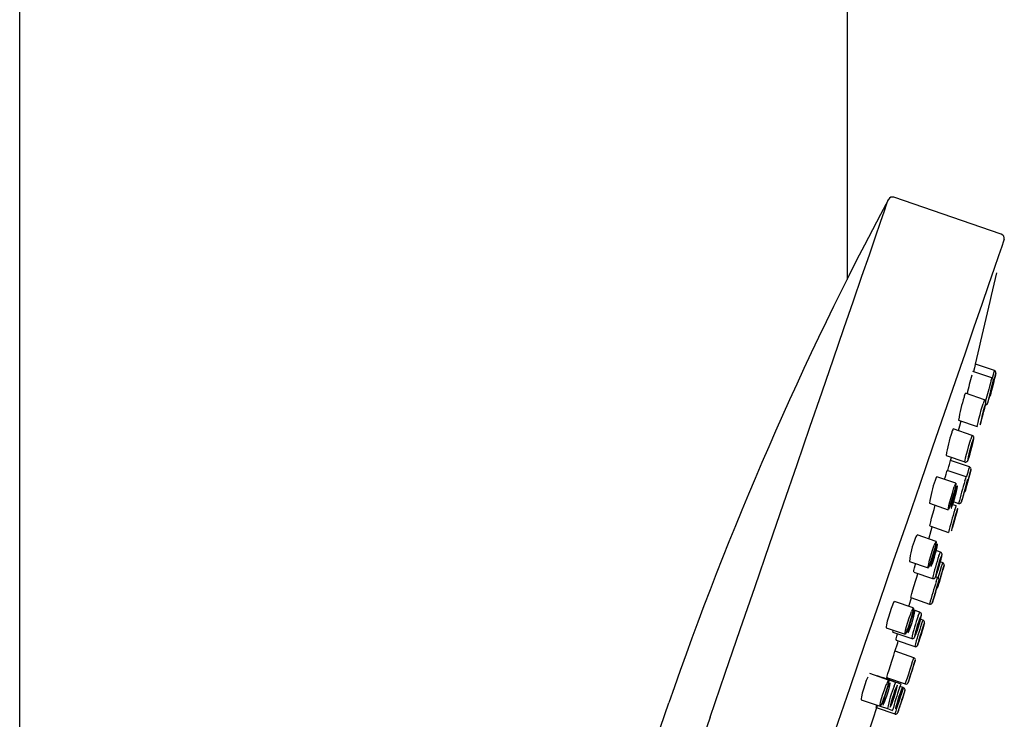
# Model space of a CAD drawing. Header units: millimetres. Extents: x 4590.23 to 4590.6, y 3428.22 to 3429.82.
# Tile 5 of 6: x 4590.2262 to 4590.3154, y 3429.1839 to 3429.2474. Entities that reach past the tile are written whole.
import ezdxf

# ---------------------------------------------------------------- set-up
doc = ezdxf.new("R2010")
doc.units = ezdxf.units.MM
doc.layers.add('SANINDUSA', color=3, linetype='Continuous')

msp = doc.modelspace()

# ---------------------------------------------------------------- linework, layer by layer
at = {"layer": 'SANINDUSA'}
for p, q in [((4590.226182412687, 3428.449397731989), (4590.226182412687, 3429.624402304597)), ((4590.301182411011, 3429.61170985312), (4590.301182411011, 3429.223802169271)), ((4590.315172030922, 3429.227896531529), (4590.305420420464, 3429.231254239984)), ((4590.314316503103, 3429.214866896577), (4590.312591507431, 3429.215460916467)), ((4590.312729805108, 3429.215772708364), (4590.312647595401, 3429.215441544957)), ((4590.314546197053, 3429.215536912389), (4590.312820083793, 3429.216131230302)), ((4590.314671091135, 3429.215287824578), (4590.314672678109, 3429.21529426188)), ((4590.313638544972, 3429.212881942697), (4590.311914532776, 3429.213475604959)), ((4590.311292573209, 3429.211045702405), (4590.312984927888, 3429.210462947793)), ((4590.312537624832, 3429.209658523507), (4590.310815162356, 3429.210251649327)), ((4590.312984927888, 3429.210462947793), (4590.312985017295, 3429.210462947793)), ((4590.310174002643, 3429.207828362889), (4590.311867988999, 3429.207245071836)), ((4590.310570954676, 3429.207370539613), (4590.310649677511, 3429.207664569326)), ((4590.312294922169, 3429.206793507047), (4590.31057600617, 3429.207385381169)), ((4590.311988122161, 3429.205895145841), (4590.310269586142, 3429.206486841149)), ((4590.311867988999, 3429.207245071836), (4590.311868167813, 3429.207245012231)), ((4590.312420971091, 3429.206548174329), (4590.312419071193, 3429.206541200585)), ((4590.311056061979, 3429.205320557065), (4590.309335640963, 3429.205912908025)), ((4590.311874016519, 3429.204534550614), (4590.311872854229, 3429.20453025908)), ((4590.308668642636, 3429.203498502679), (4590.310364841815, 3429.202914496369)), ((4590.311088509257, 3429.203261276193), (4590.310572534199, 3429.203438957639)), ((4590.310657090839, 3429.203709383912), (4590.31130091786, 3429.203487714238)), ((4590.308692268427, 3429.201442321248), (4590.310388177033, 3429.200858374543)), ((4590.309250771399, 3429.200034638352), (4590.307532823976, 3429.200626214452)), ((4590.309251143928, 3429.200034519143), (4590.309250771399, 3429.200034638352)), ((4590.309657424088, 3429.199071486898), (4590.309093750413, 3429.199265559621)), ((4590.309658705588, 3429.199064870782), (4590.309653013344, 3429.199058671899)), ((4590.306834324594, 3429.198222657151), (4590.308533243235, 3429.197637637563)), ((4590.309860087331, 3429.198113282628), (4590.309643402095, 3429.198187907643)), ((4590.309982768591, 3429.197855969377), (4590.309984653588, 3429.197862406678)), ((4590.307238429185, 3429.197260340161), (4590.308936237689, 3429.196675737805)), ((4590.307563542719, 3429.196996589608), (4590.307607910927, 3429.197133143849)), ((4590.309396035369, 3429.19675471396), (4590.309207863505, 3429.196819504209)), ((4590.306967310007, 3429.194946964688), (4590.308664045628, 3429.19436271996)), ((4590.309132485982, 3429.195144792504), (4590.309219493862, 3429.195432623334)), ((4590.307191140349, 3429.194004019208), (4590.305475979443, 3429.194594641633)), ((4590.307191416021, 3429.194003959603), (4590.307191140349, 3429.194004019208)), ((4590.308664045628, 3429.19436271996), (4590.30866407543, 3429.19436271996)), ((4590.307792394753, 3429.193611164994), (4590.307177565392, 3429.193822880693)), ((4590.307792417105, 3429.193611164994), (4590.307792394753, 3429.193611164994)), ((4590.304741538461, 3429.192203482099), (4590.306443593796, 3429.191617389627)), ((4590.308074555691, 3429.192885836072), (4590.307844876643, 3429.192964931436)), ((4590.308074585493, 3429.192885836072), (4590.308074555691, 3429.192885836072)), ((4590.30534376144, 3429.191810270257), (4590.307044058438, 3429.191224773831)), ((4590.305624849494, 3429.191085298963), (4590.307323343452, 3429.190500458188)), ((4590.307323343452, 3429.190500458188), (4590.307323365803, 3429.190500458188)), ((4590.307242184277, 3429.189496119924), (4590.305534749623, 3429.190084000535)), ((4590.307363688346, 3429.18923493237), (4590.307365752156, 3429.189241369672)), ((4590.304956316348, 3429.187460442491), (4590.303244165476, 3429.188049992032)), ((4590.305620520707, 3429.18725254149), (4590.303910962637, 3429.187841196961)), ((4590.304775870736, 3429.18770130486), (4590.306541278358, 3429.187093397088)), ((4590.306096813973, 3429.187095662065), (4590.304389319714, 3429.187683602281)), ((4590.306308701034, 3429.186763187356), (4590.305996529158, 3429.186870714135)), ((4590.306096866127, 3429.18709560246), (4590.306096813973, 3429.187095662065)), ((4590.306308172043, 3429.18675657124), (4590.306303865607, 3429.18674912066)), ((4590.302470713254, 3429.185672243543), (4590.304176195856, 3429.185085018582)), ((4590.304187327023, 3429.185102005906), (4590.304840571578, 3429.184877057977)), ((4590.30382759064, 3429.184973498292), (4590.305527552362, 3429.184388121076)), ((4590.304841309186, 3429.184883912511), (4590.305316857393, 3429.184720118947))]:
    msp.add_line(p, q, dxfattribs=at)
for points in [[(4590.288768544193, 3429.184106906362), (4590.290139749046, 3429.188089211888), (4590.291501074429, 3429.192042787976), (4590.292842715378, 3429.19593920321), (4590.29415500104, 3429.199750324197), (4590.295428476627, 3429.203448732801), (4590.296653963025, 3429.207007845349), (4590.297822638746, 3429.210401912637), (4590.298926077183, 3429.213606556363), (4590.299956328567, 3429.216598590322), (4590.300905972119, 3429.21935655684), (4590.301768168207, 3429.221860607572), (4590.302536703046, 3429.2240925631), (4590.303206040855, 3429.22603644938), (4590.303771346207, 3429.227678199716), (4590.304228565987, 3429.229006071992), (4590.304574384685, 3429.230010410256), (4590.30480632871, 3429.230684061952), (4590.30492272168, 3429.231022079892), (4590.304937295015, 3429.23106439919)], [(4590.315434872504, 3429.22744419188), (4590.315377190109, 3429.227276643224), (4590.315204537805, 3429.226775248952), (4590.314918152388, 3429.225943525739), (4590.314520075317, 3429.224787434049), (4590.314013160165, 3429.223315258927), (4590.313401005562, 3429.221537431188), (4590.3126879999, 3429.219466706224), (4590.311879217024, 3429.217117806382), (4590.310980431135, 3429.214507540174), (4590.309998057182, 3429.211654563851), (4590.308939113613, 3429.208579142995), (4590.307811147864, 3429.205303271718), (4590.306622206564, 3429.201850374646), (4590.305380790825, 3429.198245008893), (4590.304095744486, 3429.19451298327), (4590.302776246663, 3429.190680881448), (4590.301431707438, 3429.186776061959), (4590.300071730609, 3429.182826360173)], [(4590.312815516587, 3429.216117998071), (4590.312809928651, 3429.216095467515), (4590.312769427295, 3429.215932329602), (4590.312729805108, 3429.215772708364)], [(4590.314491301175, 3429.215333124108), (4590.314513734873, 3429.215418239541), (4590.314543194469, 3429.21552999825), (4590.31454116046, 3429.215522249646)], [(4590.314141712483, 3429.213347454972), (4590.314172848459, 3429.213468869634), (4590.314269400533, 3429.213856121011), (4590.31435470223, 3429.214208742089), (4590.314416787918, 3429.214477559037), (4590.314448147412, 3429.214633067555), (4590.314450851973, 3429.214655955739), (4590.314451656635, 3429.214676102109), (4590.31444953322, 3429.21470536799), (4590.314438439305, 3429.214748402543), (4590.314410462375, 3429.214798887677), (4590.314361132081, 3429.214844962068), (4590.314315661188, 3429.214864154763)], [(4590.314141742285, 3429.213347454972), (4590.314171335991, 3429.213463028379), (4590.314257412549, 3429.213807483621), (4590.314335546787, 3429.214128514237), (4590.314396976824, 3429.214389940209), (4590.314434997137, 3429.214563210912), (4590.314445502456, 3429.214629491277), (4590.314427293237, 3429.214581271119), (4590.314382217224, 3429.214423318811), (4590.314356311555, 3429.214327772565)], [(4590.314631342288, 3429.215128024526), (4590.314599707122, 3429.215000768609), (4590.314529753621, 3429.214719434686), (4590.314447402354, 3429.214388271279), (4590.314447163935, 3429.214387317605), (4590.314361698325, 3429.214043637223), (4590.314283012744, 3429.213727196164), (4590.314219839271, 3429.213473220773), (4590.314179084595, 3429.213309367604), (4590.314165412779, 3429.213254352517)], [(4590.314362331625, 3429.214843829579), (4590.314363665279, 3429.214848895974), (4590.31445158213, 3429.215182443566), (4590.314491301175, 3429.215333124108)], [(4590.314672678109, 3429.21529426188), (4590.31464920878, 3429.215199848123), (4590.314631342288, 3429.215128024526)], [(4590.314356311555, 3429.214327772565), (4590.314315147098, 3429.214172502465), (4590.314233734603, 3429.213857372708), (4590.31414733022, 3429.213514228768), (4590.314147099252, 3429.213513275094), (4590.314065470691, 3429.213180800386), (4590.313997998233, 3429.212897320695), (4590.313952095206, 3429.212694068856), (4590.313932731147, 3429.212593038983), (4590.313942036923, 3429.21260543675), (4590.313979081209, 3429.212730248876), (4590.314039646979, 3429.212953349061), (4590.314087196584, 3429.213134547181), (4590.314141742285, 3429.213347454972)], [(4590.313490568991, 3429.211424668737), (4590.313566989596, 3429.211719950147), (4590.313658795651, 3429.212094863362), (4590.313729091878, 3429.212404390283), (4590.313768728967, 3429.212611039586), (4590.313774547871, 3429.212702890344), (4590.313767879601, 3429.212742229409), (4590.313749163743, 3429.212788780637), (4590.313709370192, 3429.212839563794), (4590.313648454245, 3429.212878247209), (4590.313637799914, 3429.212880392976)], [(4590.313670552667, 3429.212446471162), (4590.313675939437, 3429.212443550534), (4590.313754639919, 3429.212433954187), (4590.313814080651, 3429.212447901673), (4590.313857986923, 3429.212472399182), (4590.313888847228, 3429.21250047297), (4590.313907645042, 3429.212524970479), (4590.31391762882, 3429.212541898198), (4590.313924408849, 3429.212555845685), (4590.313931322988, 3429.2125727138), (4590.313946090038, 3429.212616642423), (4590.314002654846, 3429.212815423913), (4590.314078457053, 3429.213100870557), (4590.314141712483, 3429.213347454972)], [(4590.312990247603, 3429.210478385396), (4590.312984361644, 3429.210473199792), (4590.313004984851, 3429.210593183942), (4590.313060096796, 3429.210834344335), (4590.313143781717, 3429.211170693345), (4590.313246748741, 3429.211564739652), (4590.313357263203, 3429.211971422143), (4590.313462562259, 3429.212343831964), (4590.313517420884, 3429.212530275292)], [(4590.313665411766, 3429.212348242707), (4590.313620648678, 3429.212191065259), (4590.313535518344, 3429.211877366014), (4590.313535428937, 3429.211877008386), (4590.313446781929, 3429.211533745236), (4590.313364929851, 3429.211201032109), (4590.313299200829, 3429.210916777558), (4590.313256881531, 3429.210712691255), (4590.313242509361, 3429.210610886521), (4590.313257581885, 3429.210622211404), (4590.313300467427, 3429.210745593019), (4590.31336633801, 3429.210967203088), (4590.313416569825, 3429.211147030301), (4590.313503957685, 3429.21147437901), (4590.313591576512, 3429.211818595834), (4590.313669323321, 3429.212140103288), (4590.313728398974, 3429.21240230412), (4590.31376234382, 3429.212576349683), (4590.313767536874, 3429.212643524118), (4590.313743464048, 3429.212596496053), (4590.313692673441, 3429.21244015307), (4590.313665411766, 3429.212348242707)], [(4590.31128988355, 3429.210088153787), (4590.311405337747, 3429.210531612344), (4590.31151843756, 3429.210967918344)], [(4590.311873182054, 3429.207260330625), (4590.311865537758, 3429.207255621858), (4590.311881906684, 3429.207376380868), (4590.311934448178, 3429.20761843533), (4590.312017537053, 3429.207955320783), (4590.312121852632, 3429.20834924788), (4590.312235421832, 3429.208754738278), (4590.312345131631, 3429.20912524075), (4590.312404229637, 3429.209314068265)], [(4590.312551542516, 3429.209130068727), (4590.312502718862, 3429.208971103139), (4590.312413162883, 3429.208659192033), (4590.312321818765, 3429.208318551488), (4590.31232137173, 3429.208316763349), (4590.312238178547, 3429.207984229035), (4590.312173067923, 3429.207699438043), (4590.312133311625, 3429.207494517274), (4590.312123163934, 3429.207391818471), (4590.312143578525, 3429.207402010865), (4590.31219227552, 3429.207523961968), (4590.312263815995, 3429.207744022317), (4590.312317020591, 3429.207922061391), (4590.312408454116, 3429.208247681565), (4590.312498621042, 3429.208591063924), (4590.312577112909, 3429.208912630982), (4590.312634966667, 3429.209175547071), (4590.312665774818, 3429.209350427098), (4590.312666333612, 3429.209418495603), (4590.312636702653, 3429.209372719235), (4590.312580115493, 3429.209218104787), (4590.312551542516, 3429.209130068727)], [(4590.312415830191, 3429.208276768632), (4590.31244084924, 3429.208367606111), (4590.312539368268, 3429.208753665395), (4590.31261780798, 3429.209091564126), (4590.312665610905, 3429.209338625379), (4590.312676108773, 3429.209430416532), (4590.312675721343, 3429.209474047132), (4590.312667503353, 3429.209520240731), (4590.312647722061, 3429.209567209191), (4590.312605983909, 3429.209618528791), (4590.31254248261, 3429.209656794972), (4590.312537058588, 3429.209657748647)], [(4590.31186632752, 3429.207247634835), (4590.311876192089, 3429.207242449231), (4590.311955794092, 3429.207234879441), (4590.312015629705, 3429.207250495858), (4590.312059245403, 3429.207276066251), (4590.312088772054, 3429.207303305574), (4590.312108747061, 3429.207328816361), (4590.312127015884, 3429.207359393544), (4590.312160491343, 3429.20743479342), (4590.312242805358, 3429.207675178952), (4590.312335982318, 3429.207986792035), (4590.312415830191, 3429.208276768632)], [(4590.310478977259, 3429.207031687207), (4590.310542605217, 3429.207266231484), (4590.310572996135, 3429.207378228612), (4590.310570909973, 3429.207370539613)], [(4590.310157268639, 3429.206138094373), (4590.310227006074, 3429.206370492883), (4590.310264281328, 3429.206480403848), (4590.310264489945, 3429.206472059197)], [(4590.31032589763, 3429.20646746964), (4590.310424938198, 3429.206832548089), (4590.310478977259, 3429.207031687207)], [(4590.312042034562, 3429.205902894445), (4590.312058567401, 3429.205961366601), (4590.31216020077, 3429.206320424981), (4590.312236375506, 3429.206589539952)], [(4590.312236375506, 3429.206589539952), (4590.312238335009, 3429.206596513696), (4590.31228416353, 3429.206758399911), (4590.312290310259, 3429.206780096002)], [(4590.312419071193, 3429.206541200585), (4590.312414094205, 3429.206522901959), (4590.312375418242, 3429.206380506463)], [(4590.310025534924, 3429.205675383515), (4590.310100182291, 3429.205940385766), (4590.310157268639, 3429.206138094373)], [(4590.311811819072, 3429.204480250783), (4590.311852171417, 3429.204625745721), (4590.311943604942, 3429.20496310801), (4590.312022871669, 3429.205263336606), (4590.312081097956, 3429.205492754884), (4590.312111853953, 3429.205626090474), (4590.312111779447, 3429.205648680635), (4590.312080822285, 3429.205557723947), (4590.312020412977, 3429.205356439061)], [(4590.311873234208, 3429.205541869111), (4590.311875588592, 3429.205549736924), (4590.311946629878, 3429.205780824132), (4590.311983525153, 3429.205889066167), (4590.311983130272, 3429.205880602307)], [(4590.312375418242, 3429.206380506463), (4590.312313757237, 3429.206153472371), (4590.312231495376, 3429.205850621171), (4590.312139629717, 3429.205512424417), (4590.312048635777, 3429.205177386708), (4590.311968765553, 3429.204883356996), (4590.311908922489, 3429.204663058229), (4590.311875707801, 3429.204540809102), (4590.311874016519, 3429.204534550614)], [(4590.310370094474, 3429.202929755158), (4590.310360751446, 3429.202925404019), (4590.310373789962, 3429.203046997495), (4590.310424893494, 3429.203289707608), (4590.310508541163, 3429.203626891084), (4590.310615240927, 3429.204020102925), (4590.310732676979, 3429.204423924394), (4590.310847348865, 3429.20479204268), (4590.31091106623, 3429.20498325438)], [(4590.311055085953, 3429.205317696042), (4590.311056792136, 3429.205320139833), (4590.31105607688, 3429.205239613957), (4590.311016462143, 3429.205032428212), (4590.31094212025, 3429.204721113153), (4590.3108413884, 3429.20434071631), (4590.310725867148, 3429.203935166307), (4590.310608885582, 3429.20355113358), (4590.310541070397, 3429.203341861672), (4590.31044935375, 3429.203081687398), (4590.310386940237, 3429.202937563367), (4590.310370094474, 3429.202929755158)], [(4590.311057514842, 3429.204796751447), (4590.311004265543, 3429.20463599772), (4590.310909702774, 3429.204326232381), (4590.310814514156, 3429.203987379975), (4590.310814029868, 3429.203985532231), (4590.31072845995, 3429.203653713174), (4590.310662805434, 3429.203368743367), (4590.31062450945, 3429.203163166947), (4590.310617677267, 3429.203059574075), (4590.310642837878, 3429.203068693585), (4590.310697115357, 3429.203189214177), (4590.310774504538, 3429.203407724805), (4590.310830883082, 3429.203583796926), (4590.310927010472, 3429.203907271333), (4590.311020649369, 3429.204249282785), (4590.311100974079, 3429.204570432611), (4590.311158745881, 3429.204833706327), (4590.311187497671, 3429.205009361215), (4590.311184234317, 3429.205078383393), (4590.311149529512, 3429.205033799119), (4590.311087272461, 3429.204880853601), (4590.311057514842, 3429.204796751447)], [(4590.312020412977, 3429.205356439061), (4590.311942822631, 3429.205086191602), (4590.311851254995, 3429.204758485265), (4590.311758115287, 3429.204417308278), (4590.311674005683, 3429.204101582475), (4590.31160839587, 3429.203846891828), (4590.311568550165, 3429.203681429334), (4590.311558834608, 3429.203623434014), (4590.311580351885, 3429.203679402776), (4590.311630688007, 3429.20384307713), (4590.311674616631, 3429.203993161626), (4590.311758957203, 3429.204289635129), (4590.311811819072, 3429.204480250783)], [(4590.311301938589, 3429.203490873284), (4590.311337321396, 3429.203478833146), (4590.311406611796, 3429.203480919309), (4590.311458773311, 3429.203499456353), (4590.311497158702, 3429.203525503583), (4590.311523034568, 3429.203552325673), (4590.311537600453, 3429.20357294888), (4590.311545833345, 3429.203587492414), (4590.311552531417, 3429.203601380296), (4590.311561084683, 3429.20362248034), (4590.31160312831, 3429.203751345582), (4590.311675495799, 3429.203996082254), (4590.311772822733, 3429.20433904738), (4590.31181178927, 3429.204480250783)], [(4590.308697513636, 3429.201457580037), (4590.308690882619, 3429.201452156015), (4590.308710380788, 3429.201571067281), (4590.308766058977, 3429.201811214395), (4590.308851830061, 3429.202146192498), (4590.30895806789, 3429.202538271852), (4590.309072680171, 3429.202942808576), (4590.309182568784, 3429.203313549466), (4590.309184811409, 3429.203320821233)], [(4590.311107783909, 3429.202727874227), (4590.31102425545, 3429.202455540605), (4590.310929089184, 3429.202128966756), (4590.310834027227, 3429.201788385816), (4590.310749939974, 3429.201472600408), (4590.310686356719, 3429.201217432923), (4590.310650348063, 3429.201051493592), (4590.310645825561, 3429.200992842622), (4590.310673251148, 3429.201047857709), (4590.310729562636, 3429.201210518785), (4590.310776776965, 3429.201359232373), (4590.310865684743, 3429.20165421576), (4590.3109620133, 3429.201989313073), (4590.311054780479, 3429.20232625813), (4590.311133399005, 3429.202626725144), (4590.311188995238, 3429.202856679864), (4590.311215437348, 3429.202990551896), (4590.311209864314, 3429.203013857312), (4590.311172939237, 3429.202923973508), (4590.311107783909, 3429.202727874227)], [(4590.310961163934, 3429.202914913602), (4590.31096227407, 3429.202918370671), (4590.311039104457, 3429.203148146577), (4590.311082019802, 3429.203255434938), (4590.311083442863, 3429.203246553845)], [(4590.308596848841, 3429.2002598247), (4590.308821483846, 3429.201044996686), (4590.308912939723, 3429.201366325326)], [(4590.308538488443, 3429.197652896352), (4590.308527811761, 3429.197648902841), (4590.308538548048, 3429.197771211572), (4590.308589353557, 3429.198014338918), (4590.308674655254, 3429.19835122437), (4590.308784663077, 3429.198743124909), (4590.308906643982, 3429.199144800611), (4590.309026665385, 3429.199510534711), (4590.309095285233, 3429.199704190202)], [(4590.309249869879, 3429.200032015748), (4590.309251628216, 3429.20003422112), (4590.309253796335, 3429.199952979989), (4590.30921511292, 3429.199745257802), (4590.309139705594, 3429.199433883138), (4590.309036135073, 3429.199054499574), (4590.308916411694, 3429.198650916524), (4590.308794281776, 3429.198269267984), (4590.308723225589, 3429.198062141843), (4590.308625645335, 3429.197803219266), (4590.308558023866, 3429.197660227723), (4590.308538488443, 3429.197652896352)], [(4590.309240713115, 3429.199514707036), (4590.309182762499, 3429.19935204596), (4590.309082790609, 3429.199044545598), (4590.308983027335, 3429.198707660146), (4590.308982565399, 3429.19870605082), (4590.308893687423, 3429.19837548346), (4590.308826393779, 3429.198090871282), (4590.308788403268, 3429.197884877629), (4590.308783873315, 3429.197780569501), (4590.308813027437, 3429.197788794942), (4590.30887248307, 3429.197908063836), (4590.308955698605, 3429.198125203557), (4590.309015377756, 3429.198299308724), (4590.3091166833, 3429.198620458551), (4590.309214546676, 3429.198960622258), (4590.309297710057, 3429.19928081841), (4590.309356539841, 3429.199544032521), (4590.309384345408, 3429.199720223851), (4590.30937820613, 3429.199789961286), (4590.309339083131, 3429.19974639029), (4590.30927144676, 3429.199594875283), (4590.309240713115, 3429.199514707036)], [(4590.309664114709, 3429.198542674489), (4590.309663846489, 3429.198541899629), (4590.309573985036, 3429.198268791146), (4590.309474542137, 3429.197945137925), (4590.309474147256, 3429.197943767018), (4590.309375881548, 3429.197604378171), (4590.309290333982, 3429.1972890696), (4590.309227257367, 3429.197033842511), (4590.309193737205, 3429.196867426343), (4590.309193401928, 3429.196808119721), (4590.309226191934, 3429.196862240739), (4590.309288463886, 3429.197023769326), (4590.309339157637, 3429.197171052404), (4590.309433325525, 3429.197464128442), (4590.309533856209, 3429.197797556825), (4590.309629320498, 3429.198133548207), (4590.309708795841, 3429.198433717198), (4590.309763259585, 3429.198663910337), (4590.309786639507, 3429.198798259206), (4590.309776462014, 3429.198822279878), (4590.309733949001, 3429.198733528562), (4590.309664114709, 3429.198542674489)], [(4590.309449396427, 3429.197518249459), (4590.30948639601, 3429.197636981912), (4590.309599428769, 3429.198025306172), (4590.309696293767, 3429.198383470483), (4590.309764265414, 3429.198665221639), (4590.309795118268, 3429.198853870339), (4590.309793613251, 3429.198898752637), (4590.309784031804, 3429.198942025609), (4590.309758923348, 3429.198993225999), (4590.309710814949, 3429.199043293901), (4590.309657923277, 3429.199068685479)], [(4590.309518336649, 3429.198732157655), (4590.30960072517, 3429.19895948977), (4590.309649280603, 3429.199065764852), (4590.309652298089, 3429.199056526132)], [(4590.307243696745, 3429.19727559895), (4590.30723503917, 3429.197270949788), (4590.30725056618, 3429.197391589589), (4590.307304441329, 3429.19763310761), (4590.307390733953, 3429.197968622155), (4590.307406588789, 3429.198025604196)], [(4590.308937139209, 3429.196678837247), (4590.308984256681, 3429.196665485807), (4590.309052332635, 3429.196670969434), (4590.309103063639, 3429.196691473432), (4590.30913926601, 3429.196717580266), (4590.30916301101, 3429.196742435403), (4590.309180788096, 3429.196766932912), (4590.3092013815, 3429.196803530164), (4590.309276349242, 3429.196988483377), (4590.30937191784, 3429.197269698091), (4590.309449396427, 3429.197518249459)], [(4590.309897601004, 3429.197567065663), (4590.309818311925, 3429.197298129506), (4590.309722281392, 3429.196972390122), (4590.30962254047, 3429.196634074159), (4590.309530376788, 3429.196321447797), (4590.309456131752, 3429.196069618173), (4590.30940810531, 3429.195906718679), (4590.309391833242, 3429.195851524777)], [(4590.309440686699, 3429.19672944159), (4590.309537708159, 3429.197050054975), (4590.309654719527, 3429.197436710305), (4590.309751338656, 3429.197755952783)], [(4590.309751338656, 3429.197755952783), (4590.30975394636, 3429.197764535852), (4590.30982413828, 3429.197996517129), (4590.309857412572, 3429.198106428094), (4590.309855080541, 3429.198098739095)], [(4590.309984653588, 3429.197862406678), (4590.30995734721, 3429.19776978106), (4590.309897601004, 3429.197567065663)], [(4590.306972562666, 3429.194962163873), (4590.306968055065, 3429.19495596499), (4590.3069954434, 3429.195072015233), (4590.307060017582, 3429.195309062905), (4590.307154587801, 3429.195640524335), (4590.30726852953, 3429.196029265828), (4590.307388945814, 3429.196431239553), (4590.307502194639, 3429.196800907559), (4590.307563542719, 3429.196996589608)], [(4590.309274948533, 3429.196404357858), (4590.309276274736, 3429.196408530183), (4590.309351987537, 3429.196639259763), (4590.309391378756, 3429.196748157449), (4590.309390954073, 3429.196739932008)], [(4590.309491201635, 3429.196375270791), (4590.309503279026, 3429.196419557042), (4590.309522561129, 3429.196498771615), (4590.309529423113, 3429.196538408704), (4590.309530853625, 3429.196566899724), (4590.309528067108, 3429.196597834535), (4590.309512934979, 3429.196647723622), (4590.309479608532, 3429.196698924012), (4590.309424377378, 3429.196742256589), (4590.309394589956, 3429.196751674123)], [(4590.309420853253, 3429.196214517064), (4590.309336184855, 3429.195942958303), (4590.309237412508, 3429.19561787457), (4590.309136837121, 3429.19527973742), (4590.30904585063, 3429.19496675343), (4590.308974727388, 3429.19471432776), (4590.308931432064, 3429.19455071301), (4590.308920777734, 3429.194494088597), (4590.308943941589, 3429.194550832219), (4590.308998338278, 3429.194714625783), (4590.309045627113, 3429.194863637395), (4590.309132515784, 3429.195144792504)], [(4590.309132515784, 3429.195144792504), (4590.309136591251, 3429.195157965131), (4590.309237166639, 3429.1954912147), (4590.309335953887, 3429.195825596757), (4590.309421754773, 3429.196123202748), (4590.309484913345, 3429.196350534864), (4590.309518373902, 3429.196482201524), (4590.309518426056, 3429.196503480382), (4590.309485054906, 3429.196412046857), (4590.309420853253, 3429.196214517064)], [(4590.306789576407, 3429.194142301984), (4590.306974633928, 3429.194753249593), (4590.307026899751, 3429.194926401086)], [(4590.308664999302, 3429.194365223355), (4590.308683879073, 3429.194356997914), (4590.308756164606, 3429.19435360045), (4590.308811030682, 3429.194369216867), (4590.308851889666, 3429.194393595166), (4590.30888017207, 3429.194420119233), (4590.308896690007, 3429.19444163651), (4590.308905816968, 3429.194456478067), (4590.308912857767, 3429.194470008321), (4590.308921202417, 3429.194488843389), (4590.308949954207, 3429.194567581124), (4590.309020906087, 3429.194785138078), (4590.309123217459, 3429.195114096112), (4590.309132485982, 3429.195144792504)], [(4590.305300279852, 3429.194269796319), (4590.30518155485, 3429.193950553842), (4590.305054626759, 3429.193569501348), (4590.304933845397, 3429.1931697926), (4590.3048325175, 3429.192795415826), (4590.30476193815, 3429.192488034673), (4590.304730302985, 3429.192282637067), (4590.304741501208, 3429.192203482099), (4590.304741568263, 3429.192203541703)], [(4590.307190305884, 3429.194001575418), (4590.307192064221, 3429.194003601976), (4590.307196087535, 3429.193921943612), (4590.307157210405, 3429.193714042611), (4590.307079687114, 3429.193403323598), (4590.306972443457, 3429.19302543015), (4590.306847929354, 3429.192624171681), (4590.306720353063, 3429.192245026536), (4590.306645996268, 3429.192039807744), (4590.306542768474, 3429.191781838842), (4590.306470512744, 3429.191639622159), (4590.306448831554, 3429.191632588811)], [(4590.306448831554, 3429.191632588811), (4590.306437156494, 3429.191628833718), (4590.306446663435, 3429.191751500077), (4590.306498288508, 3429.191994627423), (4590.306586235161, 3429.192330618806), (4590.306700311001, 3429.192720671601), (4590.306827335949, 3429.193119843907), (4590.306952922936, 3429.193483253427), (4590.307026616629, 3429.193679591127)], [(4590.307170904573, 3429.193486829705), (4590.307108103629, 3429.193322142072), (4590.30700250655, 3429.193016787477), (4590.306897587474, 3429.192681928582), (4590.306897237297, 3429.192680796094), (4590.306804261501, 3429.192352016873), (4590.306734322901, 3429.19206823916), (4590.306695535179, 3429.191862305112), (4590.30669221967, 3429.191757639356), (4590.306724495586, 3429.19176526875), (4590.306788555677, 3429.19188358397), (4590.306877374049, 3429.192099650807), (4590.306940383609, 3429.192271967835), (4590.307047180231, 3429.19259079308), (4590.307149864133, 3429.192928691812), (4590.307236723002, 3429.193247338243), (4590.30729765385, 3429.193509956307), (4590.307325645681, 3429.193686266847), (4590.307317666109, 3429.193756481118), (4590.307274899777, 3429.193713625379), (4590.307202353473, 3429.193563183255), (4590.307170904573, 3429.193486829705)], [(4590.307787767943, 3429.19308586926), (4590.307786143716, 3429.193081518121), (4590.307690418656, 3429.192810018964), (4590.307585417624, 3429.192487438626), (4590.307482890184, 3429.192149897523), (4590.307394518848, 3429.19183572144), (4590.307330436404, 3429.191580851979), (4590.30729791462, 3429.191414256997), (4590.307300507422, 3429.191354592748), (4590.307337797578, 3429.191407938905), (4590.307405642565, 3429.191568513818), (4590.307459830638, 3429.191714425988), (4590.307559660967, 3429.192005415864), (4590.307665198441, 3429.192336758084), (4590.307764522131, 3429.192671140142), (4590.307846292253, 3429.192970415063), (4590.307901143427, 3429.193200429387), (4590.307922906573, 3429.19333507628), (4590.30790925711, 3429.193359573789), (4590.307861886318, 3429.193271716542), (4590.307787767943, 3429.19308586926)], [(4590.307545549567, 3429.191965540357), (4590.307621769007, 3429.192196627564), (4590.30773987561, 3429.192584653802), (4590.30783880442, 3429.192939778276), (4590.307905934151, 3429.193217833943), (4590.307931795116, 3429.193416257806), (4590.307923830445, 3429.193468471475), (4590.307901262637, 3429.19352205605), (4590.307856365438, 3429.193574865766), (4590.30779440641, 3429.19360943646)], [(4590.307643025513, 3429.193278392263), (4590.307729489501, 3429.193500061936), (4590.307782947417, 3429.193605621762), (4590.307787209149, 3429.193596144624)], [(4590.308086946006, 3429.192351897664), (4590.308086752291, 3429.192351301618), (4590.307995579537, 3429.192078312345), (4590.307892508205, 3429.191755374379), (4590.307892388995, 3429.191755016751), (4590.307788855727, 3429.191417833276), (4590.307696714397, 3429.191105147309), (4590.307626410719, 3429.190852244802), (4590.307585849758, 3429.190687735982), (4590.307579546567, 3429.190629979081), (4590.307608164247, 3429.190685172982), (4590.307668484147, 3429.190847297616), (4590.307719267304, 3429.190994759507), (4590.307815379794, 3429.19128712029), (4590.307919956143, 3429.191618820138), (4590.30802115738, 3429.191952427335), (4590.308107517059, 3429.192250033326), (4590.30816924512, 3429.192477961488), (4590.308199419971, 3429.192610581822), (4590.308194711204, 3429.192633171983), (4590.308155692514, 3429.192543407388), (4590.308086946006, 3429.192351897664)], [(4590.307797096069, 3429.191231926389), (4590.307881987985, 3429.191496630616), (4590.307999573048, 3429.191879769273), (4590.308101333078, 3429.19222762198), (4590.308173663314, 3429.192493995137), (4590.308209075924, 3429.192661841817), (4590.308210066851, 3429.192706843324), (4590.308204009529, 3429.192744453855), (4590.30818362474, 3429.192794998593), (4590.308141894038, 3429.192846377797), (4590.308079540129, 3429.192883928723), (4590.308071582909, 3429.192885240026)], [(4590.307941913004, 3429.192544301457), (4590.308023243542, 3429.192772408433), (4590.308068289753, 3429.192879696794), (4590.308069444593, 3429.192870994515)], [(4590.305349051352, 3429.191825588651), (4590.305338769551, 3429.19182159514), (4590.30535197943, 3429.191943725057), (4590.305362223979, 3429.191989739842)], [(4590.305630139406, 3429.191100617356), (4590.30562350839, 3429.191095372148), (4590.305646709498, 3429.191213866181), (4590.305709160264, 3429.191452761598), (4590.305769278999, 3429.19166376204)], [(4590.307044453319, 3429.191226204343), (4590.307052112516, 3429.191222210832), (4590.307130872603, 3429.191214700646), (4590.307189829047, 3429.191229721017), (4590.307233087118, 3429.191254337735), (4590.307262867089, 3429.191280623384), (4590.307285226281, 3429.191307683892), (4590.307310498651, 3429.191347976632), (4590.307395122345, 3429.191539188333), (4590.307499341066, 3429.191825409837), (4590.307545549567, 3429.191965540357)], [(4590.305529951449, 3429.190069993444), (4590.305774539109, 3429.190849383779), (4590.305826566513, 3429.191015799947)], [(4590.307324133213, 3429.190503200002), (4590.307373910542, 3429.190490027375), (4590.30743933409, 3429.190495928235), (4590.307488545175, 3429.190515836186), (4590.307524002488, 3429.190541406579), (4590.307546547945, 3429.190564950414), (4590.307560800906, 3429.190584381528), (4590.307573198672, 3429.190605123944), (4590.307592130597, 3429.190644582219), (4590.307668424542, 3429.190846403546), (4590.307764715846, 3429.191130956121), (4590.307797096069, 3429.191231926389)], [(4590.304781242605, 3429.187716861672), (4590.304779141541, 3429.187710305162), (4590.304815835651, 3429.187825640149), (4590.304890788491, 3429.188061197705), (4590.304995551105, 3429.188390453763), (4590.305118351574, 3429.188776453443), (4590.30524533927, 3429.189175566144), (4590.305362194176, 3429.189542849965), (4590.305424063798, 3429.189737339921)], [(4590.305424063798, 3429.189737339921), (4590.305497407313, 3429.189967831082), (4590.305532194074, 3429.190077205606), (4590.30552971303, 3429.190069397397)], [(4590.307129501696, 3429.189147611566), (4590.307131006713, 3429.189152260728), (4590.307204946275, 3429.189381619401), (4590.30723977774, 3429.189489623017), (4590.307237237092, 3429.189481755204)], [(4590.306474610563, 3429.187116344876), (4590.306496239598, 3429.187183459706), (4590.306558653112, 3429.187377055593), (4590.306654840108, 3429.18767537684), (4590.306773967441, 3429.188044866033), (4590.306902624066, 3429.188443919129), (4590.307026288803, 3429.188827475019), (4590.307129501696, 3429.189147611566)], [(4590.307274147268, 3429.188953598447), (4590.307188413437, 3429.188684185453), (4590.307085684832, 3429.188361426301), (4590.306978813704, 3429.188025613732), (4590.306879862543, 3429.187714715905), (4590.306799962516, 3429.187463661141), (4590.306748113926, 3429.187300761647), (4590.306730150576, 3429.187244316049)], [(4590.307365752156, 3429.189241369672), (4590.307336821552, 3429.189150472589), (4590.307274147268, 3429.188953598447)], [(4590.303058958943, 3429.187728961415), (4590.302933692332, 3429.187411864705), (4590.302799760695, 3429.187032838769), (4590.302672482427, 3429.186635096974), (4590.302565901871, 3429.186262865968), (4590.302491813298, 3429.185957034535), (4590.302458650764, 3429.185752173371), (4590.302470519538, 3429.185672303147), (4590.302470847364, 3429.185672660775)], [(4590.304181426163, 3429.185100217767), (4590.304169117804, 3429.185096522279), (4590.304178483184, 3429.185219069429), (4590.30423194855, 3429.185461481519), (4590.304323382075, 3429.185795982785), (4590.304442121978, 3429.186183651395), (4590.304574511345, 3429.186580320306), (4590.304705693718, 3429.186941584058), (4590.304784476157, 3429.187140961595)], [(4590.304955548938, 3429.187458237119), (4590.30495724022, 3429.187460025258), (4590.304962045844, 3429.187378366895), (4590.304921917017, 3429.187171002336), (4590.30484136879, 3429.186861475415), (4590.304729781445, 3429.186485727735), (4590.304600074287, 3429.186087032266), (4590.304466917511, 3429.185710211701), (4590.304389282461, 3429.185506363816), (4590.30428083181, 3429.18524899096), (4590.304204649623, 3429.18510719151), (4590.304181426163, 3429.185100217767)], [(4590.304927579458, 3429.186944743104), (4590.304859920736, 3429.186777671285), (4590.304748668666, 3429.186474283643), (4590.304638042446, 3429.18614085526), (4590.304540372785, 3429.185814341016), (4590.304466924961, 3429.185532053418), (4590.304426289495, 3429.185326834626), (4590.304423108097, 3429.185222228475), (4590.30445753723, 3429.185229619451), (4590.304525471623, 3429.185347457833), (4590.304619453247, 3429.18556274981), (4590.304685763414, 3429.185733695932), (4590.304798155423, 3429.1860502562), (4590.304906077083, 3429.186385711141), (4590.304997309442, 3429.186702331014), (4590.305061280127, 3429.186963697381), (4590.305090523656, 3429.187139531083), (4590.305081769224, 3429.187209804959), (4590.305036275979, 3429.187167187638), (4590.304959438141, 3429.187017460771), (4590.304927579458, 3429.186944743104)], [(4590.305606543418, 3429.186729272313), (4590.305603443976, 3429.186721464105), (4590.305502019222, 3429.186451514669), (4590.305391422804, 3429.186131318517), (4590.305283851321, 3429.185795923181), (4590.305191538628, 3429.185483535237), (4590.305125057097, 3429.185229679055), (4590.305092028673, 3429.185063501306), (4590.305096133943, 3429.185003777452), (4590.305136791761, 3429.185056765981), (4590.305209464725, 3429.185216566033), (4590.305267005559, 3429.18536152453), (4590.305372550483, 3429.185650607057), (4590.305483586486, 3429.1859796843), (4590.305587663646, 3429.186311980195), (4590.305672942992, 3429.186609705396), (4590.30572963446, 3429.186838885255), (4590.305751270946, 3429.186973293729), (4590.305735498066, 3429.186997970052), (4590.305684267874, 3429.186910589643), (4590.305606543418, 3429.186729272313)], [(4590.305462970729, 3429.186925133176), (4590.305552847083, 3429.187141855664), (4590.305610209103, 3429.187246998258), (4590.305615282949, 3429.187237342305)], [(4590.306098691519, 3429.18656625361), (4590.30609703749, 3429.186561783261), (4590.306000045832, 3429.186290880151), (4590.305891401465, 3429.185969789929), (4590.305783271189, 3429.185634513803), (4590.305687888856, 3429.18532290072), (4590.305616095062, 3429.18507035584), (4590.305576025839, 3429.184905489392), (4590.305572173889, 3429.184846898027), (4590.305604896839, 3429.184900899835), (4590.305670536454, 3429.185061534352), (4590.305724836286, 3429.185207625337), (4590.305826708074, 3429.185497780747), (4590.305936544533, 3429.185827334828), (4590.306041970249, 3429.186159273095), (4590.30613104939, 3429.186455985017), (4590.30619366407, 3429.186683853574), (4590.306222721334, 3429.186816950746), (4590.306215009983, 3429.186840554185), (4590.30617146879, 3429.186752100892), (4590.306098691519, 3429.18656625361)], [(4590.305954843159, 3429.186762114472), (4590.306039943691, 3429.186983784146), (4590.306089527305, 3429.187089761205), (4590.306091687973, 3429.187080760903)], [(4590.306326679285, 3429.186224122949), (4590.306326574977, 3429.186223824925), (4590.306234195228, 3429.185951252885), (4590.306127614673, 3429.185629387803), (4590.306018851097, 3429.185294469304), (4590.305920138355, 3429.184984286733), (4590.305920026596, 3429.184983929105), (4590.305842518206, 3429.184733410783), (4590.305794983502, 3429.184570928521), (4590.305782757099, 3429.184514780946), (4590.305807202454, 3429.18457116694), (4590.305865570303, 3429.184733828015), (4590.305916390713, 3429.184881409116), (4590.306008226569, 3429.185154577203)], [(4590.306008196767, 3429.185154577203), (4590.306119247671, 3429.18549140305), (4590.306239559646, 3429.185864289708), (4590.306341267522, 3429.186187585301), (4590.306410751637, 3429.186418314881), (4590.306437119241, 3429.186517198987), (4590.30644158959, 3429.186541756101), (4590.306443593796, 3429.18656369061), (4590.306442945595, 3429.186591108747), (4590.306433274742, 3429.186637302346), (4590.306406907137, 3429.186689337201), (4590.306358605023, 3429.186737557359), (4590.306309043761, 3429.186760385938)], [(4590.306008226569, 3429.185154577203), (4590.306014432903, 3429.185173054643), (4590.306123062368, 3429.185503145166), (4590.306230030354, 3429.185834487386), (4590.306323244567, 3429.186129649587), (4590.30639219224, 3429.186355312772), (4590.306429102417, 3429.186486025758), (4590.306429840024, 3429.186507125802), (4590.306394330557, 3429.186416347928), (4590.306326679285, 3429.186224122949)], [(4590.306182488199, 3429.18641944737), (4590.306262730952, 3429.186648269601), (4590.306304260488, 3429.18675657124), (4590.306303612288, 3429.186748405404)], [(4590.268506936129, 3429.132421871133), (4590.272121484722, 3429.145796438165), (4590.276117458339, 3429.159073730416), (4590.280513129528, 3429.172253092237), (4590.285037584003, 3429.185391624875)], [(4590.303832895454, 3429.18498887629), (4590.303828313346, 3429.184982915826), (4590.303859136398, 3429.185099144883), (4590.303892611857, 3429.185210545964)], [(4590.305528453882, 3429.184390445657), (4590.305545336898, 3429.184382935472), (4590.305616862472, 3429.184378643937), (4590.305671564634, 3429.184393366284), (4590.30571257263, 3429.184416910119), (4590.305741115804, 3429.184442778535), (4590.305757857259, 3429.184463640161), (4590.305767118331, 3429.184478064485), (4590.305774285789, 3429.184491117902), (4590.305782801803, 3429.184509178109), (4590.30581151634, 3429.184582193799), (4590.305886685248, 3429.184794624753), (4590.305996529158, 3429.185119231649), (4590.306008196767, 3429.185154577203)], [(4590.288768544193, 3429.184106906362), (4590.288768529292, 3429.184106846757), (4590.286954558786, 3429.1788434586), (4590.285156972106, 3429.173629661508), (4590.283409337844, 3429.168563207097), (4590.281728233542, 3429.163693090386), (4590.280128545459, 3429.159063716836), (4590.278639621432, 3429.154761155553), (4590.276906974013, 3429.149760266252), (4590.27541596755, 3429.145473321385)]]:
    msp.add_lwpolyline(points, dxfattribs=at)
for centre, radius, start, end in [((4590.582403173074, 3429.083000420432), 0.3144999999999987, 151.914307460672, 160.9999999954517), ((4590.305290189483, 3429.23087605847), 0.0004000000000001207, 71.00000002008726, 151.914307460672), ((4590.315041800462, 3429.227518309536), 0.0003999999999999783, 349.3225590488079, 71.00000002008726), ((4589.906672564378, 3429.31567312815), 0.4181666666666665, 346.2271047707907, 347.3940655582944), ((4590.314480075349, 3429.215348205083), 0.0001999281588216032, 346.0254693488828, 70.35414195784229), ((4590.366241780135, 3429.200765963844), 0.05563583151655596, 165.0618884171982, 166.8493992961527), ((4590.37395894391, 3429.197765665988), 0.06205250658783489, 164.346616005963, 165.9941111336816), ((4589.906672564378, 3429.31567312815), 0.4201666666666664, 345.8916561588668, 346.1773112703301), ((4590.318747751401, 3429.213328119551), 0.004690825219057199, 160.9002488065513, 165.4257348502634), ((4590.32612982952, 3429.208579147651), 0.01504052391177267, 162.3955995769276, 170.5531484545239), ((4590.313092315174, 3429.212863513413), 0.001325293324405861, 153.1507648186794, 168.4860640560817), ((4590.315833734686, 3429.211927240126), 0.002393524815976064, 156.5827275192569, 165.4073985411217), ((4590.313971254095, 3429.213302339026), 0.0002000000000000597, 307.2386117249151, 346.0342303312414), ((4590.311576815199, 3429.209740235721), 0.0009137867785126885, 147.0029168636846, 169.278399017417), ((4590.320506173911, 3429.206426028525), 0.01042657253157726, 160.4781729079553, 172.2619173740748), ((4590.314015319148, 3429.208885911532), 0.001667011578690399, 152.5065152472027, 165.1173062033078), ((4589.906672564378, 3429.31567312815), 0.4201666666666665, 344.6621368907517, 344.9457036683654), ((4590.312229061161, 3429.2066046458), 0.000199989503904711, 344.8049663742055, 70.38532172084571), ((4590.316856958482, 3429.202569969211), 0.008240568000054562, 158.5934974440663, 173.5231766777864), ((4590.309894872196, 3429.205448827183), 0.0007215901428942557, 141.4173939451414, 169.7175282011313), ((4590.353265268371, 3429.192904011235), 0.04327835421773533, 163.0214681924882, 165.8441325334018), ((4590.312186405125, 3429.204632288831), 0.001322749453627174, 148.7905163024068, 164.6134179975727), ((4590.332194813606, 3429.195892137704), 0.02236486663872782, 161.6989840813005, 167.1672458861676), ((4590.313837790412, 3429.197524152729), 0.007038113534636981, 156.801943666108, 174.3008346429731), ((4590.307979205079, 3429.200186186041), 0.0006203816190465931, 136.6753009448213, 169.7535461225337), ((4590.310188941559, 3429.199388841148), 0.001138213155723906, 145.5925735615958, 163.9154100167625), ((4590.324396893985, 3429.193411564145), 0.01580127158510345, 160.322876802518, 168.0722259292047), ((4589.906672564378, 3429.31567312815), 0.4201666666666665, 343.430521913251, 343.7154634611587), ((4590.309794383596, 3429.197924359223), 0.0002000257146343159, 343.5841829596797, 70.30768332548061), ((4590.350189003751, 3429.183051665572), 0.04303782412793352, 161.9254123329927, 164.7611826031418), ((4590.309199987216, 3429.195908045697), 0.0002000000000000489, 305.0412492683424, 343.5736743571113), ((4590.30585673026, 3429.194165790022), 0.0005660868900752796, 132.9557062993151, 169.4129895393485), ((4590.30801936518, 3429.193377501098), 0.001037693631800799, 143.0293977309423, 163.0751721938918), ((4590.319664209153, 3429.188659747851), 0.01287791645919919, 158.9827858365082, 168.5020461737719), ((4590.329921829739, 3429.184777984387), 0.02331163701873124, 160.5398025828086, 165.7866427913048), ((4590.307176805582, 3429.189307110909), 0.0001999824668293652, 342.3380214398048, 70.31373685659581), ((4589.906672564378, 3429.31567312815), 0.4201666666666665, 342.2021254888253, 342.4869408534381), ((4590.305730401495, 3429.186835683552), 0.0009939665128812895, 141.2199409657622, 162.1135771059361), ((4590.316126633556, 3429.182567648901), 0.01151960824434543, 157.7736402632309, 168.4236844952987), ((4590.306539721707, 3429.187305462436), 0.0001999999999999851, 250.9954066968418, 342.3452402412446), ((4590.322628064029, 3429.180433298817), 0.01783396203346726, 159.2142563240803, 166.0866522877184), ((4590.348237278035, 3429.171739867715), 0.04454318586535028, 160.7580275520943, 163.5020161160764), ((4589.906672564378, 3429.31567312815), 0.4181666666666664, 341.171271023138, 341.814047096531)]:
    msp.add_arc(centre, radius, start, end, dxfattribs=at)

doc.saveas('drawing.dxf')
